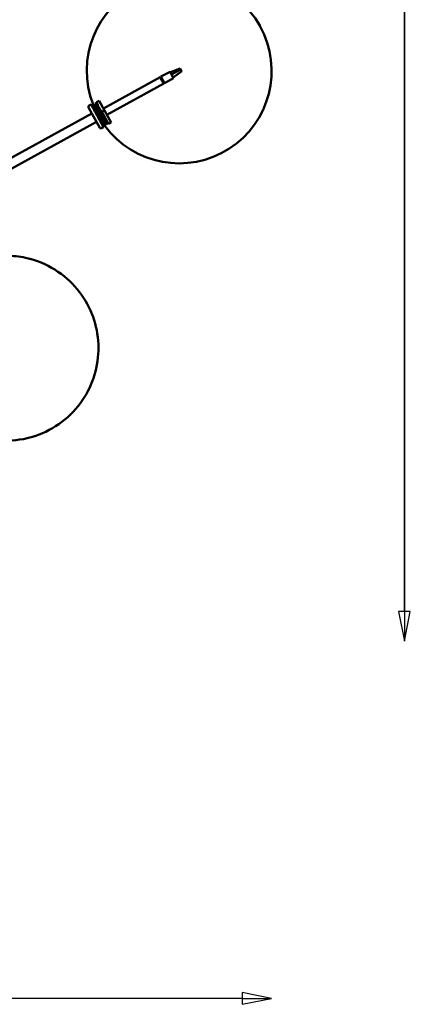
# Model space of a CAD drawing. Header units: millimetres. Extents: x 166 to 3217, y 680 to 4465.
# Tile 3 of 16: x 1110 to 1639, y 680 to 2012. Entities that reach past the tile are written whole.
import ezdxf

# ---------------------------------------------------------------- set-up
doc = ezdxf.new("R2010")
doc.units = ezdxf.units.MM
doc.header["$LTSCALE"] = 16
doc.layers.add('Widoczne (ISO)', color=7, linetype='Continuous', lineweight=50)
doc.layers.add('Wymiar (ISO)', color=7, linetype='Continuous', lineweight=25)

msp = doc.modelspace()

# ---------------------------------------------------------------- linework, layer by layer
at = {"layer": 'Widoczne (ISO)'}
for p, q in [((1435.7, 2002.5), (1435.6, 2002.7)), ((1435.7, 2002.5), (1435.6, 2002.7)), ((1327.4, 1945.5), (1314.3, 1940.4)), ((1328, 1944.3), (1315.9, 1937.3)), ((1327.4, 1945.5), (1328, 1944.3)), ((1328, 1944.3), (1328.3, 1943.9)), ((1300.6, 1934), (1223.5, 1891.6)), ((1305.4, 1925.3), (1300.6, 1934)), ((1301.9, 1933.8), (1301, 1933.3)), ((1301.9, 1933.8), (1301, 1933.4)), ((1301.5, 1934.5), (1313.8, 1941.2)), ((1301.5, 1934.5), (1306.3, 1925.7)), ((1301.7, 1932.1), (1302.5, 1932.6)), ((1306.3, 1925.7), (1318.6, 1932.5)), ((1314.3, 1940.4), (1313.8, 1941.2)), ((1315.9, 1937.3), (1314.3, 1940.4)), ((1318.6, 1932.5), (1315.9, 1937.3)), ((1329.5, 1941.7), (1318.1, 1933.4)), ((1328.3, 1943.9), (1329.2, 1942.2)), ((1329.2, 1942.2), (1329.5, 1941.7)), ((1305.4, 1925.3), (1228.3, 1882.8)), ((1304.2, 1929.6), (1303.3, 1929.1)), ((1304.6, 1926.9), (1305.4, 1927.4)), ((1306, 1926.4), (1305.1, 1925.9)), ((1203.6, 1892.6), (1218.5, 1865.4)), ((1207, 1896.8), (1204.4, 1895.3)), ((1207, 1896.8), (1223.9, 1866.1)), ((1207.5, 1895.9), (1210.1, 1897.3)), ((1226, 1868.4), (1210.1, 1897.3)), ((1212.7, 1894.3), (1212, 1893.9)), ((1212.2, 1897.7), (1214.7, 1899)), ((1212.2, 1897.7), (1214, 1894.3)), ((1212.3, 1893.4), (1214, 1894.3)), ((1213.7, 1890.7), (1215.5, 1891.7)), ((1214.3, 1893.8), (1219, 1885.4)), ((1214.4, 1899.9), (1217.9, 1901.8)), ((1215.8, 1894.6), (1215.5, 1895.1)), ((1217.9, 1901.8), (1225.1, 1888.7)), ((1207.9, 1884.7), (839.9, 1682.2)), ((1217.4, 1888.2), (1215.6, 1887.3)), ((1219, 1885.4), (1221.5, 1886.8)), ((1227.4, 1870), (1219, 1885.4)), ((1220.1, 1879.1), (1221.9, 1880.1)), ((1225.1, 1888.7), (1221.6, 1886.8)), ((1221.6, 1886.8), (1230.5, 1870.7)), ((1225.1, 1888.7), (1234, 1872.6)), ((1214.2, 1873.3), (846.2, 1670.9)), ((1223.9, 1866.1), (1221.2, 1864.6)), ((1221.6, 1876.5), (1223.3, 1877.5)), ((1223.4, 1867), (1226, 1868.4)), ((1224.8, 1872.2), (1224.1, 1871.8)), ((1227.4, 1870), (1229.9, 1871.4)), ((1230.5, 1870.7), (1234, 1872.6))]:
    msp.add_line(p, q, dxfattribs=at)
for centre, radius, start, end in [((1326.1, 1942.4), 125, 28.8197, 201.2857), ((1326.2, 1942.2), 125, 216.3536, 28.8197), ((1326.1, 1942.4), 125, 28.7689, 28.8197), ((1326.2, 1942.2), 125, 28.8197, 28.8704), ((1205.3, 1893.6), 2, 118.8197, 208.8197), ((1212.6, 1894.5), 0.2, 298.8197, 22.9028), ((1330.3, 1946.5), 125, 203.5219, 203.7976), ((1220.3, 1866.4), 2, 208.8197, 298.8197), ((1224.9, 1872), 0.2, 34.7365, 118.8197)]:
    msp.add_arc(centre, radius, start, end, dxfattribs=at)
for points, knots in [([(1221.6, 1886.8), (1220, 1888.8), (1218.6, 1890.9), (1216.3, 1895.1), (1215.2, 1897.4), (1214.4, 1899.9)], [35.882115, 35.882115, 35.882115, 35.882115, 37.196513, 37.196513, 38.510912, 38.510912, 38.510912, 38.510912]), ([(1216.2, 1895.5), (1216.2, 1895.4), (1216.2, 1895.4), (1216.2, 1895.3), (1216.3, 1895.2), (1216.4, 1895), (1216.4, 1895), (1216.4, 1894.9)], [-0.9203462, -0.9203462, -0.9203462, -0.9203462, -0.8882461, -0.8882461, -0.8339399, -0.8339399, -0.8136308, -0.8136308, -0.8136308, -0.8136308]), ([(999.7, 1482.6), (1005.5, 1476.2), (1012, 1470.5), (1030.1, 1457.6), (1042.7, 1451.2), (1070.1, 1443.3), (1084.6, 1441.4), (1113.3, 1443.3), (1127.4, 1446.4), (1153.3, 1457.5), (1165.1, 1464.9), (1185.2, 1483), (1193.6, 1493.5), (1206.7, 1516.1), (1211.2, 1528.2), (1216.8, 1553), (1217.4, 1565.6), (1215.4, 1590.5), (1212.3, 1602.7), (1203, 1626.1), (1196.3, 1637.1), (1179.8, 1657.1), (1169.7, 1666.1), (1146.3, 1680.6), (1133.2, 1686.3), (1110, 1691.3), (1101.1, 1692.3), (1091.8, 1692.3)], [2.220929, 2.220929, 2.220929, 2.220929, 2.477586, 2.477586, 2.863143, 2.863143, 3.202347, 3.202347, 3.494471, 3.494471, 3.758144, 3.758144, 4.01433, 4.01433, 4.281945, 4.281945, 4.577959, 4.577959, 4.91538, 4.91538, 5.295292, 5.295292, 5.695222, 5.695222, 6.073578, 6.073578, 6.283185, 6.283185, 6.283185, 6.283185])]:
    msp.add_open_spline(points, degree=3, knots=knots, dxfattribs=at)
msp.add_open_spline([(1229.9, 1871.4), (1230.1, 1871.1), (1230.3, 1870.9), (1230.5, 1870.7)], degree=3, dxfattribs=at)
at = {"layer": 'Wymiar (ISO)'}
for p, q in [((1631, 4114.9), (1631, 1210.9)), ((1631, 1210.9), (1631, 3664.9)), ((1631, 3364.9), (1631, 1210.9)), ((1631, 3214.9), (1631, 1210.9)), ((1623, 1210.9), (1631, 1170.9)), ((1639, 1210.9), (1623, 1210.9)), ((1623, 1210.9), (1631, 1170.9)), ((1639, 1210.9), (1623, 1210.9)), ((1623, 1210.9), (1631, 1170.9)), ((1639, 1210.9), (1623, 1210.9)), ((1623, 1210.9), (1631, 1170.9)), ((1639, 1210.9), (1623, 1210.9)), ((1631, 1210.9), (1631, 1170.9)), ((1631, 1170.9), (1639, 1210.9)), ((1631, 1210.9), (1631, 1170.9)), ((1631, 1170.9), (1639, 1210.9)), ((1631, 1210.9), (1631, 1170.9)), ((1631, 1170.9), (1639, 1210.9)), ((1631, 1210.9), (1631, 1170.9)), ((1631, 1170.9), (1639, 1210.9)), ((1451.2, 687.8), (1411.2, 695.8)), ((1411.2, 695.8), (1411.2, 679.8)), ((1411.2, 687.8), (230.3, 687.8)), ((1411.2, 687.8), (1451.2, 687.8)), ((1411.2, 679.8), (1451.2, 687.8))]:
    msp.add_line(p, q, dxfattribs=at)
at = {"layer": 'Wymiar (ISO)', "flags": 128}
for points in [[(1623, 1210.9), (1631, 1170.9), (1639, 1210.9), (1623, 1210.9)], [(1623, 1210.9), (1631, 1170.9), (1639, 1210.9), (1623, 1210.9)], [(1623, 1210.9), (1631, 1170.9), (1639, 1210.9), (1623, 1210.9)], [(1623, 1210.9), (1631, 1170.9), (1639, 1210.9), (1623, 1210.9)], [(1411.2, 679.8), (1451.2, 687.8), (1411.2, 695.8), (1411.2, 679.8)]]:
    msp.add_lwpolyline(points, dxfattribs=at)
at = {"layer": 'Wymiar (ISO)'}
for points in [[(1623, 1210.9), (1631, 1170.9), (1639, 1210.9), (1623, 1210.9)], [(1623, 1210.9), (1631, 1170.9), (1639, 1210.9), (1623, 1210.9)], [(1623, 1210.9), (1631, 1170.9), (1639, 1210.9), (1623, 1210.9)], [(1623, 1210.9), (1631, 1170.9), (1639, 1210.9), (1623, 1210.9)], [(1411.2, 679.8), (1451.2, 687.8), (1411.2, 695.8), (1411.2, 679.8)]]:
    msp.add_solid(points, dxfattribs=at)

doc.saveas('drawing.dxf')
